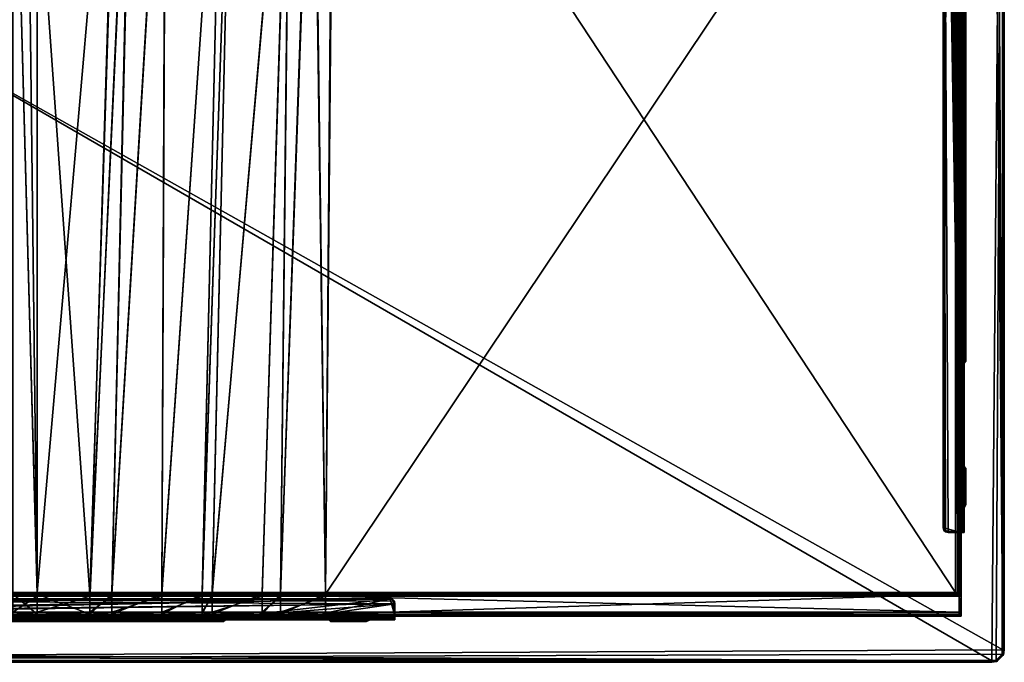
# Model space of a CAD drawing. Header units: centimetres. Extents: x -45.4 to 45.4, y -26.4 to 25.6.
# Tile 10 of 15: x 5.6 to 45.4, y -26.4 to -0.4. Entities that reach past the tile are written whole.
import ezdxf

# ---------------------------------------------------------------- set-up
doc = ezdxf.new("R2010")
doc.units = ezdxf.units.CM
doc.layers.add('CI292602', color=7, linetype='Continuous', true_color=0x9ad7e5)

msp = doc.modelspace()

# ---------------------------------------------------------------- meshes
at = {"layer": 'CI292602', "color": 161, "true_color": 0x9a9ae5}
mesh = msp.add_polyface(dxfattribs=at)
corners = [(-44.9, 25.569, 5.712), (44.9, 25.514, 5.841), (-45.4, -25.931, 5.712), (45.344, -25.931, 5.841), (-44.9, 25.569, 5.571), (45.4, 25.069, 5.571), (-45.4, -25.931, 5.571), (44.9, -26.431, 5.571), (-45.344, 25.069, 5.841), (45.4, 25.069, 5.712), (-44.9, -26.375, 5.841), (44.9, -26.431, 5.712), (-45.4, 25.069, 5.571), (44.9, 25.57, 5.571), (-44.9, -26.431, 5.571), (45.4, -25.931, 5.571), (-45.096, 25.532, 5.712), (-45.311, 25.244, 5.841), (45.362, 25.265, 5.712), (45.074, 25.481, 5.841), (-45.362, -26.127, 5.712), (-45.078, -26.336, 5.841), (45.096, -26.393, 5.712), (45.311, -26.105, 5.841), (-45.362, 25.265, 5.571), (-45.074, 25.481, 5.441), (45.096, 25.532, 5.571), (45.311, 25.244, 5.441), (-45.094, -26.393, 5.571), (-45.31, -26.107, 5.441), (45.362, -26.127, 5.571), (45.075, -26.342, 5.441), (-44.9, 25.514, 5.841), (44.9, 25.57, 5.712), (-45.344, -25.931, 5.841), (45.4, -25.931, 5.712), (-44.9, 25.514, 5.441), (45.344, 25.069, 5.441), (-45.344, -25.931, 5.441), (44.9, -26.375, 5.441), (-45.4, 25.069, 5.712), (45.344, 25.069, 5.841), (-44.9, -26.431, 5.712), (44.9, -26.375, 5.841), (-45.344, 25.069, 5.441), (44.9, 25.514, 5.441), (-44.9, -26.375, 5.441), (45.344, -25.931, 5.441), (-45.074, 25.481, 5.841), (-45.362, 25.265, 5.712), (45.311, 25.244, 5.841), (45.096, 25.532, 5.712), (-45.31, -26.105, 5.841), (-45.094, -26.393, 5.712), (45.075, -26.342, 5.841), (45.362, -26.127, 5.712), (-45.311, 25.244, 5.441), (-45.096, 25.532, 5.571), (45.074, 25.481, 5.441), (45.362, 25.265, 5.571), (-45.078, -26.338, 5.441), (-45.362, -26.127, 5.571), (45.311, -26.105, 5.441), (45.096, -26.393, 5.571)]
mesh.append_faces([[corners[k] for k in face] for face in [(8, 10, 3), (8, 3, 1), (36, 37, 39), (36, 39, 38)]], dxfattribs={"vtx0": -1, "vtx1": -1, "vtx2": -1, "color": 161})
mesh.append_faces([[corners[k] for k in face] for face in [(8, 52, 21), (8, 21, 10), (10, 54, 23), (10, 23, 3), (3, 50, 19), (3, 19, 1), (36, 58, 27), (36, 27, 37), (37, 62, 31), (37, 31, 39), (39, 60, 29), (39, 29, 38)]], dxfattribs={"vtx0": -1, "vtx2": -1, "color": 161})
mesh.append_faces([[corners[k] for k in face] for face in [(32, 48, 1), (44, 56, 38)]], dxfattribs={"vtx1": -1, "color": 161})
mesh.append_faces([[corners[k] for k in face] for face in [(17, 8, 1), (48, 17, 1), (25, 36, 38), (56, 25, 38)]], dxfattribs={"vtx1": -1, "vtx2": -1, "color": 161})
mesh.append_faces([[corners[k] for k in face] for face in [(8, 34, 52), (10, 43, 54), (3, 41, 50), (36, 45, 58), (37, 47, 62), (39, 46, 60), (0, 33, 13), (13, 4, 0), (9, 35, 15), (15, 5, 9), (11, 42, 14), (14, 7, 11), (2, 40, 12), (12, 6, 2), (26, 13, 33), (33, 51, 26), (16, 0, 4), (4, 57, 16), (30, 15, 35), (35, 55, 30), (28, 14, 42), (42, 53, 28), (59, 26, 51), (51, 18, 59), (5, 59, 18), (18, 9, 5), (49, 16, 57), (57, 24, 49), (40, 49, 24), (24, 12, 40), (63, 30, 55), (55, 22, 63), (7, 63, 22), (22, 11, 7), (61, 28, 53), (53, 20, 61), (6, 61, 20), (20, 2, 6), (8, 40, 2), (2, 34, 8), (10, 42, 11), (11, 43, 10), (3, 35, 9), (9, 41, 3), (1, 33, 0), (0, 32, 1), (36, 4, 13), (13, 45, 36), (37, 5, 15), (15, 47, 37), (39, 7, 14), (14, 46, 39), (38, 6, 12), (12, 44, 38), (40, 8, 17), (17, 49, 40), (33, 1, 19), (19, 51, 33), (42, 10, 21), (21, 53, 42), (35, 3, 23), (23, 55, 35), (4, 36, 25), (25, 57, 4), (5, 37, 27), (27, 59, 5), (6, 38, 29), (29, 61, 6), (7, 39, 31), (31, 63, 7), (16, 48, 32), (32, 0, 16), (49, 17, 48), (48, 16, 49), (18, 50, 41), (41, 9, 18), (51, 19, 50), (50, 18, 51), (20, 52, 34), (34, 2, 20), (53, 21, 52), (52, 20, 53), (22, 54, 43), (43, 11, 22), (55, 23, 54), (54, 22, 55), (24, 56, 44), (44, 12, 24), (57, 25, 56), (56, 24, 57), (26, 58, 45), (45, 13, 26), (59, 27, 58), (58, 26, 59), (28, 60, 46), (46, 14, 28), (61, 29, 60), (60, 28, 61), (30, 62, 47), (47, 15, 30), (63, 31, 62), (62, 30, 63)]], dxfattribs={"vtx2": -1, "color": 161})
at = {"layer": 'CI292602', "color": 61, "true_color": 0xd6e5a6}
mesh = msp.add_polyface(dxfattribs=at)
corners = [(43.62, -21.181, 5.311), (42.93, -20.98, 5.311), (43.13, 20.32, 5.311), (43.62, -15.015, 5.311), (43.62, -17.831, 5.311), (43.62, -17.831, 5.391), (43.62, -15.015, 5.391), (42.93, 20.119, 5.391), (43.62, -21.181, 5.391), (42.93, -20.98, 5.391), (42.952, -21.091, 5.391), (43.019, -21.158, 5.391), (43.13, -21.181, 5.391), (42.93, 20.119, 5.311), (43.768, -15.015, 5.293), (43.733, -15.015, 5.345), (43.733, -17.831, 5.345), (43.768, -17.831, 5.293), (43.677, -15.015, 5.288), (43.677, -17.831, 5.288), (43.7, -15.088, 4.681), (43.78, -15.088, 4.681), (43.78, -17.751, 4.681), (43.7, -17.751, 4.681), (43.7, -15.015, 5.231), (43.7, -17.831, 5.231), (43.681, -17.831, 5.379), (43.681, -15.015, 5.379), (43.78, -17.831, 5.231), (43.78, -15.015, 5.231), (43.768, 14.142, 5.293), (43.62, 14.142, 5.311), (43.845, -14.248, 3.997), (43.776, -14.248, 3.957), (43.776, 13.386, 3.957), (43.677, 14.142, 5.288), (43.7, 14.142, 5.231), (43.681, 14.142, 5.379), (43.733, 14.142, 5.345), (43.78, 14.142, 5.231), (43.78, 14.223, 4.681), (43.78, -17.958, 4.631), (43.7, -17.958, 4.631), (43.7, 14.02, 4.633), (43.7, -14.824, 4.595), (43.78, -14.824, 4.595), (43.78, -18.146, 4.491), (43.7, -18.146, 4.491), (43.7, 13.834, 4.496), (43.7, -14.696, 4.496), (43.78, 14.02, 4.633), (43.78, -14.696, 4.496), (43.78, -18.506, 4.131), (43.7, -18.506, 4.131), (43.7, 13.47, 4.131), (43.7, -14.331, 4.131), (43.78, 13.834, 4.496), (43.78, -14.331, 4.131), (43.845, -18.591, 3.997), (43.776, -18.591, 3.957), (43.78, 13.47, 4.131)]
mesh.append_faces([[corners[k] for k in face] for face in [(0, 2, 4), (8, 7, 12)]], dxfattribs={"vtx0": -1, "vtx1": -1, "color": 61})
mesh.append_faces([[corners[k] for k in face] for face in [(0, 1, 2)]], dxfattribs={"vtx0": -1, "vtx1": -1, "vtx2": -1, "color": 61})
mesh.append_faces([[corners[k] for k in face] for face in [(2, 3, 4), (7, 10, 11), (7, 11, 12)]], dxfattribs={"vtx0": -1, "vtx2": -1, "color": 61})
mesh.append_faces([[corners[k] for k in face] for face in [(5, 6, 7), (8, 5, 7)]], dxfattribs={"vtx1": -1, "vtx2": -1, "color": 61})
mesh.append_faces([[corners[k] for k in face] for face in [(7, 9, 10), (13, 1, 9), (14, 15, 16), (16, 17, 14), (3, 18, 19), (19, 4, 3), (20, 21, 22), (22, 23, 20), (18, 24, 25), (25, 19, 18), (24, 20, 23), (23, 25, 24), (5, 26, 27), (27, 6, 5), (26, 16, 15), (15, 27, 26), (17, 28, 29), (29, 14, 17), (28, 22, 21), (21, 29, 28), (15, 14, 30), (18, 3, 31), (32, 33, 34), (24, 18, 35), (20, 24, 36), (6, 27, 37), (27, 15, 38), (14, 29, 39), (29, 21, 40), (23, 22, 41), (41, 42, 23), (43, 44, 20), (40, 21, 45), (21, 20, 44), (44, 45, 21), (42, 41, 46), (46, 47, 42), (48, 49, 44), (50, 45, 51), (45, 44, 49), (49, 51, 45), (47, 46, 52), (52, 53, 47), (54, 55, 49), (56, 51, 57), (51, 49, 55), (55, 57, 51), (53, 52, 58), (58, 59, 53), (34, 33, 55), (60, 57, 32), (57, 55, 33), (33, 32, 57)]], dxfattribs={"vtx2": -1, "color": 61})
mesh = msp.add_polyface(dxfattribs=at)
corners = [(42.93, -20.98, 5.311), (42.93, 20.119, 5.311), (42.952, 20.23, 5.311), (43.019, 20.297, 5.311), (43.13, 20.32, 5.311), (43.62, 17.027, 5.311), (43.62, 14.142, 5.311), (43.62, -15.015, 5.311), (43.62, 14.142, 5.391), (43.62, 17.027, 5.391), (42.93, 20.119, 5.391), (43.62, -15.015, 5.391), (42.93, -20.98, 5.391), (43.78, 17.027, 5.231), (43.78, 16.899, 4.681), (43.78, 20.32, 4.711), (43.768, 14.142, 5.293), (43.733, 14.142, 5.345), (43.733, -15.015, 5.345), (43.677, 14.142, 5.288), (43.677, -15.015, 5.288), (43.776, 13.386, 3.957), (43.845, 13.386, 3.997), (43.845, -14.248, 3.997), (43.7, 14.142, 5.231), (43.7, -15.015, 5.231), (43.7, 14.223, 4.681), (43.7, -15.088, 4.681), (43.681, 14.142, 5.379), (43.681, -15.015, 5.379), (43.78, 14.142, 5.231), (43.768, -15.015, 5.293), (43.78, 14.223, 4.681), (43.78, -15.015, 5.231), (43.768, 17.027, 5.293), (43.733, 17.027, 5.345), (43.677, 17.027, 5.288), (43.7, 16.899, 4.681), (43.7, 17.027, 5.231), (43.681, 17.027, 5.379), (43.7, 14.02, 4.633), (43.78, 14.02, 4.633), (43.78, -14.824, 4.595), (43.7, 17.127, 4.612), (43.78, 17.127, 4.612), (43.7, -14.824, 4.595), (43.7, 13.834, 4.496), (43.78, 13.834, 4.496), (43.78, -14.696, 4.496), (43.7, 17.28, 4.496), (43.78, 17.28, 4.496), (43.7, -14.696, 4.496), (43.7, 13.47, 4.131), (43.78, 13.47, 4.131), (43.78, -14.331, 4.131), (43.7, 17.645, 4.131), (43.78, 17.645, 4.131), (43.7, 19.319, 4.131), (43.7, -14.331, 4.131), (43.776, 17.716, 3.957), (43.845, 17.716, 3.997)]
mesh.append_faces([[corners[k] for k in face] for face in [(0, 2, 3), (0, 3, 4), (4, 5, 6), (4, 6, 7)]], dxfattribs={"vtx0": -1, "vtx2": -1, "color": 61})
mesh.append_faces([[corners[k] for k in face] for face in [(8, 9, 10), (11, 8, 10)]], dxfattribs={"vtx1": -1, "vtx2": -1, "color": 61})
mesh.append_faces([[corners[k] for k in face] for face in [(0, 1, 2), (12, 10, 1), (13, 14, 15), (16, 17, 18), (6, 19, 20), (21, 22, 23), (19, 24, 25), (24, 26, 27), (28, 8, 11), (17, 28, 29), (30, 16, 31), (32, 30, 33), (34, 35, 17), (17, 16, 34), (5, 36, 19), (19, 6, 5), (37, 14, 32), (32, 26, 37), (36, 38, 24), (24, 19, 36), (38, 37, 26), (26, 24, 38), (8, 28, 39), (39, 9, 8), (28, 17, 35), (35, 39, 28), (16, 30, 13), (13, 34, 16), (30, 32, 14), (14, 13, 30), (27, 26, 40), (26, 32, 41), (41, 40, 26), (42, 41, 32), (14, 37, 43), (43, 44, 14), (45, 40, 46), (40, 41, 47), (47, 46, 40), (48, 47, 41), (44, 43, 49), (49, 50, 44), (51, 46, 52), (46, 47, 53), (53, 52, 46), (54, 53, 47), (50, 49, 55), (55, 56, 50), (57, 55, 49), (58, 52, 21), (52, 53, 22), (22, 21, 52), (23, 22, 53), (56, 55, 59), (59, 60, 56)]], dxfattribs={"vtx2": -1, "color": 61})
at = {"layer": 'CI292602', "color": 54, "true_color": 0x94b11b}
mesh = msp.add_polyface(dxfattribs=at)
corners = [(13.768, 11.824, 0), (12.95, -23.6, 0), (11.319, -23.6, 0), (11.467, 12.561, 0), (14.168, 11.824, 0), (13.35, -23.6, 0), (9.294, -23.6, 0), (10.14, 13.825, 0), (13.791, 11.86, -0.069), (11.493, 12.596, -0.069), (13.791, 11.948, -0.15), (14.144, 11.948, -0.15), (14.144, 11.86, -0.069), (11.538, 12.667, -0.15), (13.665, 12.541, -0.15), (14.271, 12.535, -0.15), (11.967, 13.086, -0.15), (13.668, 13.451, -0.15), (8.414, -23.6, 0), (9.598, 14.596, 0), (11.322, -23.68, 0.08), (12.95, -23.68, 0.08), (13.775, 11.86, 0.08), (11.485, 12.59, 0.08), (13.35, -23.68, 0.08), (14.162, 11.86, 0.08), (9.294, -23.68, 0.08), (10.168, 13.849, 0.08), (8.413, -23.68, 0.08), (9.63, 14.611, 0.08), (5.842, 12.345, 0.08), (13.8, 11.923, -0.02), (11.525, 12.65, -0.019), (14.135, 11.923, -0.02), (14.139, 11.979, -0.076), (13.796, 11.979, -0.076), (11.555, 12.696, -0.077), (14.271, 12.535, -0.07), (13.665, 12.541, -0.07), (11.967, 13.086, -0.07), (13.668, 13.451, -0.07), (6.28, -23.6, 0), (6.28, 12.362, 0)]
mesh.append_faces([[corners[k] for k in face] for face in [(0, 1, 2), (2, 3, 0), (4, 5, 1), (1, 0, 4), (3, 2, 6), (6, 7, 3), (4, 0, 8), (9, 8, 0), (0, 3, 9), (10, 11, 12), (12, 8, 10), (13, 10, 8), (8, 9, 13), (14, 15, 11), (11, 10, 14), (16, 14, 10), (10, 13, 16), (15, 14, 17), (7, 6, 18), (18, 19, 7), (20, 21, 22), (22, 23, 20), (21, 24, 25), (25, 22, 21), (26, 20, 23), (23, 27, 26), (28, 29, 30), (31, 22, 25), (22, 31, 32), (32, 23, 22), (33, 34, 35), (35, 31, 33), (31, 35, 36), (36, 32, 31), (34, 37, 38), (38, 35, 34), (35, 38, 39), (39, 36, 35), (40, 38, 37), (28, 26, 27), (27, 29, 28), (39, 38, 14), (17, 14, 38), (19, 18, 41), (41, 42, 19)]], dxfattribs={"vtx2": -1, "color": 54})
mesh = msp.add_polyface(dxfattribs=at)
corners = [(18.286, 14.572, 0), (43.423, 14.556, 0), (43.421, -23.6, 0), (17.936, -23.6, 0), (17.461, 13.484, 0), (13.35, -23.6, 0), (14.168, 11.824, 0), (16.526, 12.599, 0), (43.66, 14.555, 0.16), (43.66, 14.555, 3.985), (43.66, -23.76, 3.985), (43.66, -23.76, 0.16), (14.144, 11.86, -0.069), (16.496, 12.633, -0.069), (13.791, 11.86, -0.069), (14.144, 11.948, -0.15), (16.449, 12.702, -0.15), (14.271, 12.535, -0.15), (15.97, 13.087, -0.15), (16.119, -23.6, 0), (17.938, -23.68, 0.08), (43.58, -23.68, 0.08), (43.58, 14.555, 0.08), (18.255, 14.587, 0.08), (17.434, 13.509, 0.08), (16.508, 12.628, 0.08), (14.162, 11.86, 0.08), (13.35, -23.68, 0.08), (43.58, -23.68, 4.065), (43.58, 14.555, 4.065), (16.464, 12.687, -0.019), (14.135, 11.923, -0.02), (13.8, 11.923, -0.02), (16.432, 12.731, -0.077), (14.139, 11.979, -0.076), (15.97, 13.087, -0.07), (14.271, 12.535, -0.07), (16.117, -23.68, 0.08), (14.268, 13.452, -0.07), (43.589, -23.689, 0.018), (43.5, -23.6, 0), (43.5, 14.556, 0), (43.589, 14.555, 0.018), (43.642, -23.742, 0.071), (43.642, 14.555, 0.071), (43.66, 14.555, 4.053), (43.66, -23.76, 4.053), (43.58, -23.68, 5.325), (43.58, 14.555, 5.325), (43.66, -23.76, 5.325), (43.66, 14.555, 5.325), (43.66, -23.76, 4.122), (43.66, 14.555, 4.122)]
mesh.append_faces([[corners[k] for k in face] for face in [(0, 1, 2), (2, 3, 0), (4, 0, 3), (5, 6, 7), (8, 9, 10), (10, 11, 8), (12, 13, 7), (7, 6, 12), (14, 12, 6), (15, 16, 13), (13, 12, 15), (17, 18, 16), (16, 15, 17), (7, 4, 19), (20, 21, 22), (22, 23, 20), (20, 23, 24), (25, 26, 27), (28, 29, 22), (22, 21, 28), (25, 30, 31), (31, 26, 25), (26, 31, 32), (30, 33, 34), (34, 31, 30), (33, 35, 36), (36, 34, 33), (37, 24, 25), (18, 17, 36), (38, 36, 17), (39, 40, 41), (41, 42, 39), (43, 39, 42), (42, 44, 43), (11, 43, 44), (44, 8, 11), (41, 40, 2), (2, 1, 41), (9, 45, 46), (46, 10, 9), (29, 28, 47), (47, 48, 29), (47, 49, 50), (50, 48, 47), (51, 52, 50), (46, 45, 52)]], dxfattribs={"vtx2": -1, "color": 54})
mesh = msp.add_polyface(dxfattribs=at)
corners = [(17.936, -23.6, 0), (16.119, -23.6, 0), (17.461, 13.484, 0), (16.526, 12.599, 0), (15.38, -23.6, 0), (13.35, -23.6, 0), (15.379, -23.76, 3.985), (15.379, -23.76, 0.16), (16.117, -23.76, 0.16), (17.938, -23.68, 4.065), (43.58, -23.68, 4.065), (43.58, -23.68, 0.08), (17.938, -23.68, 0.08), (17.434, 13.509, 0.08), (16.117, -23.68, 0.08), (16.117, -23.68, 4.065), (13.35, -23.68, 0.08), (15.379, -23.68, 0.08), (16.508, 12.628, 0.08), (13.35, -23.68, 4.065), (15.379, -23.68, 4.065), (43.5, -23.6, 0), (43.589, -23.689, 0.018), (43.509, -23.689, 0.018), (43.421, -23.6, 0), (16.118, -23.689, 0.018), (17.937, -23.689, 0.018), (15.379, -23.689, 0.018), (13.35, -23.689, 0.018), (43.642, -23.742, 0.071), (43.562, -23.742, 0.071), (43.66, -23.76, 0.16), (43.58, -23.76, 0.16), (16.117, -23.742, 0.071), (17.938, -23.742, 0.071), (17.938, -23.76, 0.16), (15.379, -23.742, 0.071), (13.35, -23.742, 0.071), (13.35, -23.76, 0.16), (43.66, -23.76, 3.985), (43.58, -23.76, 3.985), (43.66, 14.555, 5.325), (43.66, -23.76, 5.325), (43.66, -23.76, 4.122), (43.66, 14.555, 4.122), (43.66, -23.76, 4.053)]
mesh.append_faces([[corners[k] for k in face] for face in [(0, 1, 2), (3, 4, 5), (1, 4, 3), (6, 7, 8), (9, 10, 11), (11, 12, 9), (13, 14, 12), (15, 9, 12), (12, 14, 15), (16, 17, 18), (19, 20, 17), (18, 17, 14), (20, 15, 14), (14, 17, 20), (21, 22, 23), (23, 24, 21), (25, 1, 0), (0, 26, 25), (4, 27, 28), (27, 4, 1), (1, 25, 27), (22, 29, 30), (30, 23, 22), (29, 31, 32), (32, 30, 29), (33, 25, 26), (26, 34, 33), (8, 33, 34), (34, 35, 8), (27, 36, 37), (36, 7, 38), (36, 27, 25), (25, 33, 36), (7, 36, 33), (33, 8, 7), (31, 39, 40), (40, 32, 31), (26, 0, 24), (24, 23, 26), (34, 26, 23), (23, 30, 34), (35, 34, 30), (30, 32, 35), (41, 42, 43), (44, 43, 45)]], dxfattribs={"vtx2": -1, "color": 54})
mesh = msp.add_polyface(dxfattribs=at)
corners = [(-19.382, 13.379, 0), (0.71, 12.352, 0), (0.71, -23.6, 0), (-18.248, -23.6, 0), (-22.299, 11.45, 0), (-21.48, -23.6, 0), (-21.861, -23.6, 0), (-22.7, 11.45), (-20.073, 12.629, 0), (-19.254, -23.6, 0), (-20.615, 12.041, 0), (-20.043, -23.6, 0), (-22.327, 11.569, -0.069), (-20.685, 12.143, -0.069), (-22.351, 11.712, -0.15), (5.842, 12.345, 0.08), (6.28, -23.68, 0.08), (8.413, -23.68, 0.08), (-21.861, -23.68, 0.08), (-21.48, -23.68, 0.08), (-22.303, 11.468, 0.08), (-22.697, 11.469, 0.08), (-18.247, -23.68, 0.08), (-19.397, 13.387, 0.08), (-20.088, 12.643, 0.08), (-19.254, -23.68, 0.08), (-20.044, -23.68, 0.08), (-20.625, 12.055, 0.08), (-22.333, 11.608, 0.001), (-22.354, 11.734, -0.073), (-20.706, 12.175, 0.001), (5.297, 12.345, 0), (5.297, -23.6, 0), (0.71, -23.68, 0.08), (1.149, 12.345, 0.08), (5.297, 12.345, 0.08), (5.297, -23.68, 0.08), (6.28, -23.6, 0), (6.28, 12.362, 0), (-18.247, -23.689, 0.018), (-21.861, -23.689, 0.018), (-23.531, -23.689, 0.018), (-21.48, -23.689, 0.018), (-19.254, -23.689, 0.018), (-20.044, -23.689, 0.018), (0.71, -23.689, 0.018), (5.297, -23.689, 0.018), (6.28, -23.689, 0.018)]
mesh.append_faces([[corners[k] for k in face] for face in [(0, 1, 2), (2, 3, 0), (4, 5, 6), (6, 7, 4), (8, 0, 3), (3, 9, 8), (10, 11, 5), (5, 4, 10), (12, 13, 10), (10, 4, 12), (13, 12, 14), (10, 8, 9), (9, 11, 10), (15, 16, 17), (18, 19, 20), (20, 21, 18), (22, 23, 24), (24, 25, 22), (19, 26, 27), (27, 20, 19), (28, 20, 27), (29, 28, 30), (25, 24, 27), (27, 26, 25), (1, 31, 32), (32, 2, 1), (23, 22, 33), (33, 34, 23), (35, 36, 16), (16, 15, 35), (34, 33, 36), (36, 35, 34), (37, 32, 31), (31, 38, 37), (39, 3, 2), (6, 40, 41), (40, 6, 5), (5, 42, 40), (43, 9, 3), (42, 5, 11), (44, 11, 9), (45, 2, 32), (32, 46, 45), (37, 47, 46), (46, 32, 37)]], dxfattribs={"vtx2": -1, "color": 54})
at = {"layer": 'CI292602', "color": 61, "true_color": 0xd6e5a6}
mesh = msp.add_polyface(dxfattribs=at)
corners = [(43.62, -21.181, 5.311), (43.13, -21.181, 5.311), (43.019, -21.158, 5.311), (42.952, -21.091, 5.311), (42.93, -20.98, 5.311), (43.768, -17.831, 5.293), (43.733, -17.831, 5.345), (43.733, -21.181, 5.345), (43.768, -21.181, 5.293), (43.62, -21.181, 5.391), (43.13, -21.181, 5.391), (43.62, -17.831, 5.311), (43.677, -17.831, 5.288), (43.677, -21.181, 5.288), (43.681, -21.181, 5.379), (43.776, -18.591, 3.957), (43.845, -18.591, 3.997), (43.845, -20.056, 3.997), (43.776, -20.056, 3.957), (43.7, -17.831, 5.231), (43.7, -21.181, 5.231), (43.78, -21.181, 5.231), (42.952, -21.091, 5.391), (42.93, -20.98, 5.391), (43.019, -21.158, 5.391), (43.7, -17.751, 4.681), (43.7, -21.181, 4.711), (43.78, -21.181, 4.711), (43.681, -17.831, 5.379), (43.62, -17.831, 5.391), (43.78, -17.831, 5.231), (43.78, -17.751, 4.681), (43.7, -17.958, 4.631), (43.7, -21.132, 4.584), (43.78, -21.132, 4.584), (43.78, -17.958, 4.631), (43.7, -18.146, 4.491), (43.7, -20.98, 4.491), (43.78, -20.98, 4.491), (43.78, -18.146, 4.491), (43.7, -18.506, 4.131), (43.7, -20.177, 4.131), (43.78, -20.177, 4.131), (43.78, -18.506, 4.131)]
mesh.append_faces([[corners[k] for k in face] for face in [(0, 2, 3), (0, 3, 4)]], dxfattribs={"vtx0": -1, "vtx2": -1, "color": 61})
mesh.append_faces([[corners[k] for k in face] for face in [(0, 1, 2), (5, 6, 7), (7, 8, 5), (1, 0, 9), (9, 10, 1), (11, 12, 13), (13, 0, 11), (9, 0, 13), (13, 14, 9), (15, 16, 17), (17, 18, 15), (14, 13, 8), (8, 7, 14), (12, 19, 20), (20, 13, 12), (8, 13, 20), (20, 21, 8), (22, 23, 4), (4, 3, 22), (24, 22, 3), (3, 2, 24), (10, 24, 2), (2, 1, 10), (19, 25, 26), (26, 20, 19), (21, 20, 26), (26, 27, 21), (9, 14, 28), (28, 29, 9), (14, 7, 6), (6, 28, 14), (8, 21, 30), (30, 5, 8), (21, 27, 31), (31, 30, 21), (26, 25, 32), (32, 33, 26), (31, 27, 34), (34, 35, 31), (27, 26, 33), (33, 34, 27), (33, 32, 36), (36, 37, 33), (35, 34, 38), (38, 39, 35), (34, 33, 37), (37, 38, 34), (37, 36, 40), (40, 41, 37), (39, 38, 42), (42, 43, 39), (38, 37, 41), (41, 42, 38), (41, 40, 15), (15, 18, 41), (43, 42, 17), (17, 16, 43), (42, 41, 18), (18, 17, 42)]], dxfattribs={"vtx2": -1, "color": 61})
mesh = msp.add_polyface(dxfattribs=at)
corners = [(-20.75, -24.551, 5.311), (-20.55, -23.861, 5.311), (20.75, -24.061, 5.311), (-14.584, -24.551, 5.311), (-17.4, -24.551, 5.311), (-17.4, -24.551, 5.391), (-14.584, -24.551, 5.391), (20.55, -23.861, 5.391), (-20.75, -24.551, 5.391), (-20.55, -23.861, 5.391), (-20.661, -23.883, 5.391), (-20.728, -23.95, 5.391), (-20.75, -24.061, 5.391), (20.55, -23.861, 5.311), (-14.584, -24.698, 5.293), (-14.584, -24.664, 5.345), (-17.4, -24.664, 5.345), (-17.4, -24.698, 5.293), (-14.584, -24.607, 5.288), (-17.4, -24.607, 5.288), (-14.658, -24.631, 4.681), (-14.658, -24.711, 4.681), (-17.321, -24.711, 4.681), (-17.321, -24.631, 4.681), (-14.584, -24.631, 5.231), (-17.4, -24.631, 5.231), (-17.4, -24.612, 5.379), (-14.584, -24.612, 5.379), (-17.4, -24.711, 5.231), (-14.584, -24.711, 5.231), (14.572, -24.698, 5.293), (14.572, -24.551, 5.311), (-13.817, -24.775, 3.997), (-13.817, -24.706, 3.957), (13.816, -24.706, 3.957), (14.572, -24.607, 5.288), (14.572, -24.631, 5.231), (14.572, -24.612, 5.379), (14.572, -24.664, 5.345), (14.572, -24.711, 5.231), (14.654, -24.711, 4.681), (-17.528, -24.711, 4.631), (-17.528, -24.631, 4.631), (14.45, -24.631, 4.633), (-14.393, -24.631, 4.595), (-14.393, -24.711, 4.595), (-17.716, -24.711, 4.491), (-17.716, -24.631, 4.491), (14.265, -24.631, 4.496), (-14.265, -24.631, 4.496), (14.45, -24.711, 4.633), (-14.265, -24.711, 4.496), (-18.075, -24.711, 4.131), (-18.075, -24.631, 4.131), (13.9, -24.631, 4.131), (-13.9, -24.631, 4.131), (14.265, -24.711, 4.496), (-13.9, -24.711, 4.131), (-18.16, -24.775, 3.997), (-18.16, -24.706, 3.957), (13.9, -24.711, 4.131)]
mesh.append_faces([[corners[k] for k in face] for face in [(0, 2, 4), (8, 7, 12)]], dxfattribs={"vtx0": -1, "vtx1": -1, "color": 61})
mesh.append_faces([[corners[k] for k in face] for face in [(0, 1, 2)]], dxfattribs={"vtx0": -1, "vtx1": -1, "vtx2": -1, "color": 61})
mesh.append_faces([[corners[k] for k in face] for face in [(2, 3, 4), (7, 10, 11), (7, 11, 12)]], dxfattribs={"vtx0": -1, "vtx2": -1, "color": 61})
mesh.append_faces([[corners[k] for k in face] for face in [(5, 6, 7), (8, 5, 7)]], dxfattribs={"vtx1": -1, "vtx2": -1, "color": 61})
mesh.append_faces([[corners[k] for k in face] for face in [(7, 9, 10), (13, 1, 9), (14, 15, 16), (16, 17, 14), (3, 18, 19), (19, 4, 3), (20, 21, 22), (22, 23, 20), (18, 24, 25), (25, 19, 18), (24, 20, 23), (23, 25, 24), (5, 26, 27), (27, 6, 5), (26, 16, 15), (15, 27, 26), (17, 28, 29), (29, 14, 17), (28, 22, 21), (21, 29, 28), (15, 14, 30), (18, 3, 31), (32, 33, 34), (24, 18, 35), (20, 24, 36), (6, 27, 37), (27, 15, 38), (14, 29, 39), (29, 21, 40), (23, 22, 41), (41, 42, 23), (43, 44, 20), (40, 21, 45), (21, 20, 44), (44, 45, 21), (42, 41, 46), (46, 47, 42), (48, 49, 44), (50, 45, 51), (45, 44, 49), (49, 51, 45), (47, 46, 52), (52, 53, 47), (54, 55, 49), (56, 51, 57), (51, 49, 55), (55, 57, 51), (53, 52, 58), (58, 59, 53), (34, 33, 55), (60, 57, 32), (57, 55, 33), (33, 32, 57)]], dxfattribs={"vtx2": -1, "color": 61})
mesh = msp.add_polyface(dxfattribs=at)
corners = [(-20.55, -23.861, 5.311), (20.55, -23.861, 5.311), (20.661, -23.883, 5.311), (20.728, -23.95, 5.311), (20.75, -24.061, 5.311), (17.458, -24.551, 5.311), (14.572, -24.551, 5.311), (-14.584, -24.551, 5.311), (14.572, -24.551, 5.391), (17.458, -24.551, 5.391), (20.55, -23.861, 5.391), (-14.584, -24.551, 5.391), (-20.55, -23.861, 5.391), (17.458, -24.711, 5.231), (17.329, -24.711, 4.681), (20.75, -24.711, 4.711), (14.572, -24.698, 5.293), (14.572, -24.664, 5.345), (-14.584, -24.664, 5.345), (14.572, -24.607, 5.288), (-14.584, -24.607, 5.288), (13.816, -24.706, 3.957), (13.816, -24.775, 3.997), (-13.817, -24.775, 3.997), (14.572, -24.631, 5.231), (-14.584, -24.631, 5.231), (14.654, -24.631, 4.681), (-14.658, -24.631, 4.681), (14.572, -24.612, 5.379), (-14.584, -24.612, 5.379), (14.572, -24.711, 5.231), (-14.584, -24.698, 5.293), (14.654, -24.711, 4.681), (-14.584, -24.711, 5.231), (17.458, -24.698, 5.293), (17.458, -24.664, 5.345), (17.458, -24.607, 5.288), (17.329, -24.631, 4.681), (17.458, -24.631, 5.231), (17.458, -24.612, 5.379), (14.45, -24.631, 4.633), (14.45, -24.711, 4.633), (-14.393, -24.711, 4.595), (17.557, -24.631, 4.612), (17.557, -24.711, 4.612), (-14.393, -24.631, 4.595), (14.265, -24.631, 4.496), (14.265, -24.711, 4.496), (-14.265, -24.711, 4.496), (17.71, -24.631, 4.496), (17.71, -24.711, 4.496), (-14.265, -24.631, 4.496), (13.9, -24.631, 4.131), (13.9, -24.711, 4.131), (-13.9, -24.711, 4.131), (18.076, -24.631, 4.131), (18.076, -24.711, 4.131), (19.75, -24.631, 4.131), (-13.9, -24.631, 4.131), (18.147, -24.706, 3.957), (18.147, -24.775, 3.997)]
mesh.append_faces([[corners[k] for k in face] for face in [(0, 2, 3), (0, 3, 4), (4, 5, 6), (4, 6, 7)]], dxfattribs={"vtx0": -1, "vtx2": -1, "color": 61})
mesh.append_faces([[corners[k] for k in face] for face in [(8, 9, 10), (11, 8, 10)]], dxfattribs={"vtx1": -1, "vtx2": -1, "color": 61})
mesh.append_faces([[corners[k] for k in face] for face in [(0, 1, 2), (12, 10, 1), (13, 14, 15), (16, 17, 18), (6, 19, 20), (21, 22, 23), (19, 24, 25), (24, 26, 27), (28, 8, 11), (17, 28, 29), (30, 16, 31), (32, 30, 33), (34, 35, 17), (17, 16, 34), (5, 36, 19), (19, 6, 5), (37, 14, 32), (32, 26, 37), (36, 38, 24), (24, 19, 36), (38, 37, 26), (26, 24, 38), (8, 28, 39), (39, 9, 8), (28, 17, 35), (35, 39, 28), (16, 30, 13), (13, 34, 16), (30, 32, 14), (14, 13, 30), (27, 26, 40), (26, 32, 41), (41, 40, 26), (42, 41, 32), (14, 37, 43), (43, 44, 14), (45, 40, 46), (40, 41, 47), (47, 46, 40), (48, 47, 41), (44, 43, 49), (49, 50, 44), (51, 46, 52), (46, 47, 53), (53, 52, 46), (54, 53, 47), (50, 49, 55), (55, 56, 50), (57, 55, 49), (58, 52, 21), (52, 53, 22), (22, 21, 52), (23, 22, 53), (56, 55, 59), (59, 60, 56)]], dxfattribs={"vtx2": -1, "color": 61})
at = {"layer": 'CI292602', "color": 54, "true_color": 0x94b11b}
mesh = msp.add_polyface(dxfattribs=at)
corners = [(6.28, -24.48, 4.065), (6.28, -24.48, 5.325), (8.413, -24.48, 5.325), (6.28, -23.68, 4.065), (8.413, -24.48, 4.065), (5.297, -24.56, 4.145), (5.297, -24.56, 5.325), (0.71, -24.56, 5.325), (5.297, -23.76, 3.985), (5.297, -24.4, 3.985), (0.71, -24.4, 3.985), (5.297, -23.76, 0.16), (0.71, -23.76, 3.985), (5.297, -24.48, 5.325), (0.71, -24.48, 5.325), (5.297, -24.48, 4.065), (5.297, -23.68, 4.065), (5.297, -23.68, 0.08), (6.28, -23.68, 0.08), (6.28, -24.56, 5.325), (6.28, -24.56, 4.145), (8.413, -24.56, 4.145), (6.28, -23.76, 3.985), (6.28, -23.76, 0.16), (8.413, -23.76, 0.16), (8.413, -24.56, 5.325), (6.28, -24.4, 3.985), (0.71, -24.48, 4.065), (0.71, -23.68, 4.065), (0.71, -23.68, 0.08), (5.297, -24.542, 4.056), (0.71, -24.56, 4.145), (6.28, -24.542, 4.056), (8.413, -24.542, 4.056), (6.28, -23.742, 0.071), (5.297, -23.742, 0.071), (5.297, -23.689, 0.018), (0.71, -23.742, 0.071), (0.71, -23.76, 0.16), (5.297, -24.489, 4.003), (0.71, -24.542, 4.056), (0.71, -24.489, 4.003), (6.28, -24.489, 4.003), (8.413, -24.489, 4.003), (8.413, -24.4, 3.985), (6.28, -23.689, 0.018)]
mesh.append_faces([[corners[k] for k in face] for face in [(0, 1, 2), (3, 0, 4), (5, 6, 7), (8, 9, 10), (11, 8, 12), (6, 13, 14), (15, 13, 1), (1, 0, 15), (16, 15, 0), (0, 3, 16), (17, 16, 3), (3, 18, 17), (19, 20, 21), (22, 23, 24), (1, 19, 25), (20, 19, 6), (6, 5, 20), (22, 26, 9), (9, 8, 22), (23, 22, 8), (8, 11, 23), (19, 1, 13), (13, 6, 19), (13, 15, 27), (15, 16, 28), (16, 17, 29), (30, 5, 31), (20, 32, 33), (32, 20, 5), (5, 30, 32), (34, 23, 11), (11, 35, 34), (36, 35, 37), (38, 37, 35), (35, 11, 38), (39, 30, 40), (9, 39, 41), (32, 42, 43), (42, 26, 44), (42, 32, 30), (30, 39, 42), (26, 42, 39), (39, 9, 26), (45, 34, 35), (35, 36, 45)]], dxfattribs={"vtx2": -1, "color": 54})
mesh = msp.add_polyface(dxfattribs=at)
corners = [(11.322, -23.68, 4.065), (12.95, -23.68, 4.065), (12.95, -23.68, 0.08), (11.322, -23.68, 0.08), (13.35, -23.68, 4.065), (13.35, -23.68, 0.08), (9.294, -23.68, 4.065), (9.294, -23.68, 0.08), (6.28, -23.68, 0.08), (6.28, -23.68, 4.065), (8.413, -23.68, 4.065), (8.413, -23.68, 0.08), (15.379, -23.68, 0.08), (8.413, -23.76, 0.16), (8.413, -23.76, 3.985), (6.28, -23.76, 3.985), (11.321, -23.689, 0.018), (11.319, -23.6, 0), (12.95, -23.6, 0), (12.95, -23.689, 0.018), (13.35, -23.6, 0), (13.35, -23.689, 0.018), (9.294, -23.689, 0.018), (9.294, -23.6, 0), (15.38, -23.6, 0), (8.413, -23.689, 0.018), (8.414, -23.6, 0), (6.28, -23.689, 0.018), (6.28, -23.6, 0), (11.322, -23.742, 0.071), (12.95, -23.742, 0.071), (11.322, -23.76, 0.16), (12.95, -23.76, 0.16), (13.35, -23.742, 0.071), (13.35, -23.76, 0.16), (9.294, -23.742, 0.071), (9.294, -23.76, 0.16), (15.379, -23.689, 0.018), (15.379, -23.742, 0.071), (8.413, -23.742, 0.071), (6.28, -23.742, 0.071), (6.28, -23.76, 0.16)]
mesh.append_faces([[corners[k] for k in face] for face in [(0, 1, 2), (2, 3, 0), (1, 4, 5), (5, 2, 1), (6, 0, 3), (3, 7, 6), (8, 9, 10), (10, 11, 8), (12, 5, 4), (10, 6, 7), (7, 11, 10), (13, 14, 15), (16, 17, 18), (18, 19, 16), (19, 18, 20), (20, 21, 19), (22, 23, 17), (17, 16, 22), (21, 20, 24), (25, 26, 23), (23, 22, 25), (27, 28, 26), (26, 25, 27), (29, 16, 19), (19, 30, 29), (31, 29, 30), (30, 32, 31), (30, 19, 21), (21, 33, 30), (32, 30, 33), (33, 34, 32), (35, 22, 16), (16, 29, 35), (36, 35, 29), (29, 31, 36), (33, 21, 37), (34, 33, 38), (39, 25, 22), (22, 35, 39), (13, 39, 35), (35, 36, 13), (40, 27, 25), (25, 39, 40), (41, 40, 39), (39, 13, 41)]], dxfattribs={"vtx2": -1, "color": 54})
mesh = msp.add_polyface(dxfattribs=at)
corners = [(11.322, -24.56, 4.145), (11.322, -24.56, 5.325), (9.294, -24.56, 5.325), (9.294, -24.56, 4.145), (11.322, -23.76, 3.985), (11.322, -24.4, 3.985), (9.294, -24.4, 3.985), (9.294, -23.76, 3.985), (11.322, -23.76, 0.16), (9.294, -23.76, 0.16), (8.413, -24.56, 5.325), (8.413, -24.56, 4.145), (8.413, -24.4, 3.985), (8.413, -23.76, 3.985), (8.413, -23.76, 0.16), (9.294, -24.48, 5.325), (11.322, -24.48, 5.325), (11.322, -24.48, 4.065), (9.294, -24.48, 4.065), (11.322, -23.68, 4.065), (9.294, -23.68, 4.065), (8.413, -24.48, 5.325), (8.413, -24.48, 4.065), (6.28, -24.48, 4.065), (8.413, -23.68, 4.065), (6.28, -23.68, 4.065), (6.28, -24.56, 5.325), (6.28, -24.4, 3.985), (6.28, -23.76, 3.985), (6.28, -24.48, 5.325), (11.322, -24.542, 4.056), (9.294, -24.542, 4.056), (8.413, -24.542, 4.056), (6.28, -24.56, 4.145), (11.322, -24.489, 4.003), (9.294, -24.489, 4.003), (8.413, -24.489, 4.003), (6.28, -24.542, 4.056), (6.28, -24.489, 4.003)]
mesh.append_faces([[corners[k] for k in face] for face in [(0, 1, 2), (2, 3, 0), (4, 5, 6), (6, 7, 4), (8, 4, 7), (7, 9, 8), (3, 2, 10), (10, 11, 3), (7, 6, 12), (12, 13, 7), (9, 7, 13), (13, 14, 9), (15, 16, 17), (17, 18, 15), (18, 17, 19), (19, 20, 18), (21, 22, 23), (22, 24, 25), (21, 15, 18), (18, 22, 21), (22, 18, 20), (20, 24, 22), (16, 15, 2), (2, 1, 16), (15, 21, 10), (10, 2, 15), (11, 10, 26), (13, 12, 27), (27, 28, 13), (10, 21, 29), (30, 0, 3), (3, 31, 30), (31, 3, 11), (11, 32, 31), (32, 11, 33), (34, 30, 31), (31, 35, 34), (5, 34, 35), (35, 6, 5), (35, 31, 32), (32, 36, 35), (6, 35, 36), (36, 12, 6), (36, 32, 37), (12, 36, 38)]], dxfattribs={"vtx2": -1, "color": 54})
mesh = msp.add_polyface(dxfattribs=at)
corners = [(12.95, -24.56, 4.145), (12.95, -24.56, 5.325), (11.322, -24.56, 5.325), (11.322, -24.56, 4.145), (12.95, -23.76, 3.985), (12.95, -24.4, 3.985), (11.322, -24.4, 3.985), (11.322, -23.76, 3.985), (12.95, -23.76, 0.16), (11.322, -23.76, 0.16), (13.35, -24.56, 4.145), (13.35, -24.56, 5.325), (13.35, -23.76, 3.985), (13.35, -24.4, 3.985), (13.35, -23.76, 0.16), (15.379, -24.56, 4.145), (15.379, -23.76, 3.985), (15.379, -23.76, 0.16), (11.322, -24.48, 5.325), (12.95, -24.48, 5.325), (12.95, -24.48, 4.065), (11.322, -24.48, 4.065), (12.95, -23.68, 4.065), (11.322, -23.68, 4.065), (13.35, -24.48, 5.325), (13.35, -24.48, 4.065), (13.35, -23.68, 4.065), (15.379, -24.48, 4.065), (15.379, -23.68, 4.065), (15.379, -24.48, 5.325), (12.95, -24.542, 4.056), (11.322, -24.542, 4.056), (13.35, -24.542, 4.056), (15.379, -24.542, 4.056), (12.95, -24.489, 4.003), (11.322, -24.489, 4.003), (13.35, -24.489, 4.003), (15.379, -24.489, 4.003), (15.379, -24.4, 3.985)]
mesh.append_faces([[corners[k] for k in face] for face in [(0, 1, 2), (2, 3, 0), (4, 5, 6), (6, 7, 4), (8, 4, 7), (7, 9, 8), (10, 11, 1), (1, 0, 10), (12, 13, 5), (5, 4, 12), (14, 12, 4), (4, 8, 14), (11, 10, 15), (13, 12, 16), (12, 14, 17), (18, 19, 20), (20, 21, 18), (21, 20, 22), (22, 23, 21), (19, 24, 25), (25, 20, 19), (20, 25, 26), (26, 22, 20), (27, 25, 24), (28, 26, 25), (19, 18, 2), (2, 1, 19), (24, 19, 1), (1, 11, 24), (29, 24, 11), (30, 0, 3), (3, 31, 30), (32, 10, 0), (0, 30, 32), (10, 32, 33), (34, 30, 31), (31, 35, 34), (5, 34, 35), (35, 6, 5), (36, 32, 30), (30, 34, 36), (13, 36, 34), (34, 5, 13), (32, 36, 37), (36, 13, 38)]], dxfattribs={"vtx2": -1, "color": 54})
mesh = msp.add_polyface(dxfattribs=at)
corners = [(17.938, -24.56, 4.145), (17.938, -24.56, 5.325), (16.117, -24.56, 5.325), (16.117, -24.56, 4.145), (17.938, -23.76, 3.985), (17.938, -24.4, 3.985), (16.117, -24.4, 3.985), (16.117, -23.76, 3.985), (17.938, -23.76, 0.16), (16.117, -23.76, 0.16), (15.379, -24.56, 4.145), (15.379, -24.56, 5.325), (13.35, -24.56, 5.325), (15.379, -23.76, 3.985), (15.379, -24.4, 3.985), (13.35, -24.4, 3.985), (15.379, -23.76, 0.16), (13.35, -23.76, 3.985), (16.117, -24.48, 5.325), (17.938, -24.48, 5.325), (17.938, -24.48, 4.065), (16.117, -24.48, 4.065), (17.938, -23.68, 4.065), (16.117, -23.68, 4.065), (13.35, -24.48, 5.325), (15.379, -24.48, 5.325), (15.379, -24.48, 4.065), (13.35, -24.48, 4.065), (15.379, -23.68, 4.065), (43.58, -24.56, 4.145), (17.938, -24.542, 4.056), (16.117, -24.542, 4.056), (15.379, -24.542, 4.056), (13.35, -24.56, 4.145), (17.938, -24.489, 4.003), (16.117, -24.489, 4.003), (15.379, -24.489, 4.003), (13.35, -24.542, 4.056), (13.35, -24.489, 4.003)]
mesh.append_faces([[corners[k] for k in face] for face in [(0, 1, 2), (2, 3, 0), (4, 5, 6), (6, 7, 4), (8, 4, 7), (7, 9, 8), (10, 11, 12), (13, 14, 15), (16, 13, 17), (3, 2, 11), (11, 10, 3), (7, 6, 14), (14, 13, 7), (9, 7, 13), (18, 19, 20), (20, 21, 18), (21, 20, 22), (22, 23, 21), (24, 25, 26), (27, 26, 28), (25, 18, 21), (21, 26, 25), (26, 21, 23), (23, 28, 26), (19, 18, 2), (2, 1, 19), (12, 11, 25), (18, 25, 11), (11, 2, 18), (29, 0, 30), (30, 0, 3), (3, 31, 30), (32, 10, 33), (31, 3, 10), (10, 32, 31), (34, 30, 31), (31, 35, 34), (5, 34, 35), (35, 6, 5), (36, 32, 37), (14, 36, 38), (35, 31, 32), (32, 36, 35), (6, 35, 36), (36, 14, 6)]], dxfattribs={"vtx2": -1, "color": 54})
at = {"layer": 'CI292602', "color": 61, "true_color": 0xd6e5a6}
mesh = msp.add_polyface(dxfattribs=at)
corners = [(20.75, -24.061, 5.311), (20.75, -24.551, 5.311), (17.458, -24.551, 5.311), (20.75, -24.551, 5.391), (20.75, -24.061, 5.391), (20.728, -23.95, 5.391), (20.661, -23.883, 5.391), (20.55, -23.861, 5.391), (17.458, -24.551, 5.391), (20.75, -24.612, 5.379), (20.75, -24.607, 5.288), (17.458, -24.612, 5.379), (20.75, -24.664, 5.345), (20.75, -24.698, 5.293), (17.458, -24.664, 5.345), (20.75, -24.711, 5.231), (20.75, -24.631, 5.231), (17.458, -24.698, 5.293), (17.458, -24.711, 5.231), (20.728, -23.95, 5.311), (20.661, -23.883, 5.311), (20.55, -23.861, 5.311), (20.75, -24.711, 4.711), (20.75, -24.631, 4.711), (17.458, -24.607, 5.288), (19.599, -24.706, 3.957), (19.599, -24.775, 3.997), (18.147, -24.775, 3.997), (18.147, -24.706, 3.957), (17.458, -24.631, 5.231), (17.329, -24.631, 4.681), (20.703, -24.711, 4.584), (20.703, -24.631, 4.584), (17.329, -24.711, 4.681), (17.557, -24.711, 4.612), (17.557, -24.631, 4.612), (20.548, -24.711, 4.491), (20.548, -24.631, 4.491), (17.71, -24.711, 4.496), (17.71, -24.631, 4.496), (19.75, -24.711, 4.131), (19.75, -24.631, 4.131), (18.076, -24.711, 4.131), (18.076, -24.631, 4.131)]
mesh.append_faces([[corners[k] for k in face] for face in [(3, 5, 6), (3, 6, 7)]], dxfattribs={"vtx0": -1, "vtx2": -1, "color": 61})
mesh.append_faces([[corners[k] for k in face] for face in [(8, 3, 7)]], dxfattribs={"vtx1": -1, "vtx2": -1, "color": 61})
mesh.append_faces([[corners[k] for k in face] for face in [(0, 1, 2), (3, 4, 5), (1, 0, 4), (4, 3, 1), (1, 3, 9), (9, 10, 1), (8, 11, 9), (9, 3, 8), (10, 9, 12), (12, 13, 10), (11, 14, 12), (12, 9, 11), (10, 13, 15), (15, 16, 10), (17, 18, 15), (15, 13, 17), (5, 4, 0), (0, 19, 5), (6, 5, 19), (19, 20, 6), (7, 6, 20), (20, 21, 7), (16, 15, 22), (22, 23, 16), (22, 15, 18), (13, 12, 14), (14, 17, 13), (1, 10, 24), (24, 2, 1), (25, 26, 27), (27, 28, 25), (10, 16, 29), (29, 24, 10), (16, 23, 30), (30, 29, 16), (23, 22, 31), (31, 32, 23), (22, 33, 34), (34, 31, 22), (30, 23, 32), (32, 35, 30), (32, 31, 36), (36, 37, 32), (31, 34, 38), (38, 36, 31), (35, 32, 37), (37, 39, 35), (37, 36, 40), (40, 41, 37), (36, 38, 42), (42, 40, 36), (39, 37, 41), (41, 40, 26), (26, 25, 41), (40, 42, 27), (27, 26, 40), (43, 41, 25), (25, 28, 43)]], dxfattribs={"vtx2": -1, "color": 61})
at = {"layer": 'CI292602', "color": 54, "true_color": 0x94b11b}
mesh = msp.add_polyface(dxfattribs=at)
corners = [(17.938, -24.56, 4.145), (43.58, -24.56, 4.145), (43.58, -24.56, 5.325), (17.938, -24.56, 5.325), (17.938, -23.76, 3.985), (43.58, -23.76, 3.985), (43.58, -24.4, 3.985), (17.938, -24.4, 3.985), (17.938, -23.76, 0.16), (43.58, -23.76, 0.16), (17.938, -24.48, 4.065), (43.58, -24.48, 4.065), (43.58, -23.68, 4.065), (17.938, -23.68, 4.065), (43.58, -24.48, 5.325), (17.938, -24.48, 5.325), (17.938, -24.542, 4.056), (43.58, -24.542, 4.056), (17.938, -24.489, 4.003), (43.58, -24.489, 4.003), (43.66, -24.56, 4.145), (43.66, -24.56, 5.325), (43.66, -23.76, 3.985), (43.66, -24.4, 3.985), (43.66, -24.48, 5.325), (43.66, -24.542, 4.056), (43.66, -24.489, 4.003), (43.66, -23.76, 4.053), (43.66, -24.44, 4.053), (43.58, -23.68, 5.325), (43.66, -23.76, 5.325), (43.66, -24.48, 4.122), (43.66, -23.76, 4.122)]
mesh.append_faces([[corners[k] for k in face] for face in [(0, 1, 2), (2, 3, 0), (4, 5, 6), (6, 7, 4), (8, 9, 5), (5, 4, 8), (10, 11, 12), (12, 13, 10), (2, 14, 15), (15, 3, 2), (16, 17, 1), (18, 19, 17), (17, 16, 18), (7, 6, 19), (19, 18, 7), (20, 21, 2), (2, 1, 20), (22, 23, 6), (6, 5, 22), (21, 24, 14), (14, 2, 21), (25, 20, 1), (1, 17, 25), (26, 25, 17), (17, 19, 26), (23, 26, 19), (19, 6, 23), (23, 22, 27), (27, 28, 23), (12, 11, 14), (14, 29, 12), (14, 24, 30), (30, 29, 14), (30, 24, 31), (31, 32, 30), (24, 21, 20), (20, 31, 24), (32, 31, 28), (28, 27, 32), (25, 28, 31), (31, 20, 25), (26, 23, 28), (28, 25, 26), (14, 11, 10), (10, 15, 14)]], dxfattribs={"vtx2": -1, "color": 54})

doc.saveas('drawing.dxf')
